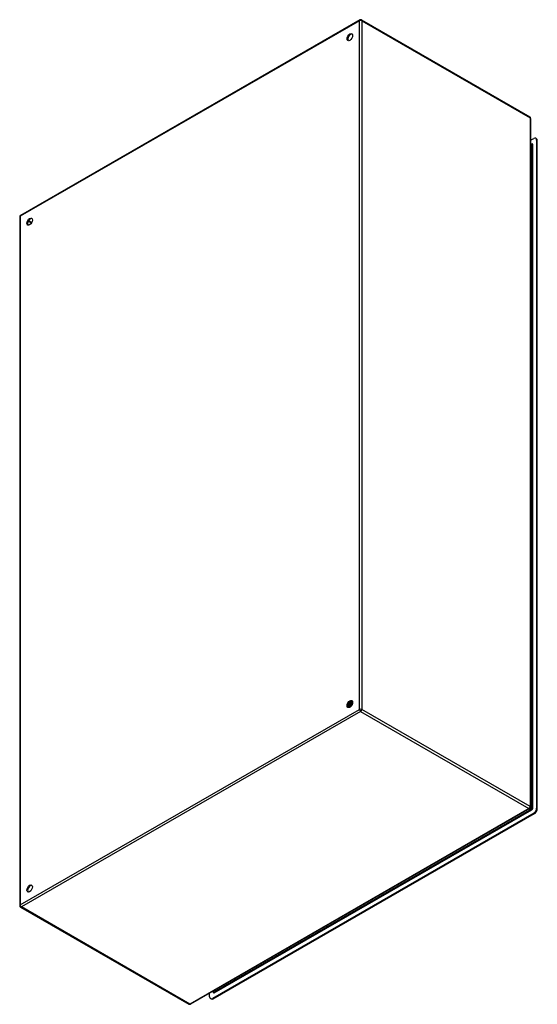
# Model space of a CAD drawing. Header units: inches. Extents: x 142.9 to 168.6, y 42 to 90.9.
import ezdxf

# ---------------------------------------------------------------- set-up
doc = ezdxf.new("R2010")
doc.units = ezdxf.units.IN
doc.header["$MEASUREMENT"] = 0
doc.layers.add('Visible Edges(ANSI)', color=7, linetype='Continuous', lineweight=25)
doc.layers.add('Visible Tangent Edges(ANSI)', color=7, linetype='Continuous', lineweight=25)

msp = doc.modelspace()

# ---------------------------------------------------------------- linework, layer by layer
at = {"layer": 'Visible Edges(ANSI)'}
for p, q in [((159.803, 90.846), (142.952, 81.141)), ((159.887, 90.846), (168.254, 86.028)), ((168.296, 85.955), (168.296, 51.755)), ((168.296, 84.87), (168.45, 84.959)), ((168.296, 84.702), (168.348, 84.672)), ((168.586, 84.947), (168.549, 84.969)), ((168.59, 84.878), (168.59, 51.7)), ((168.627, 51.678), (168.627, 84.857)), ((142.909, 81.069), (142.909, 46.869)), ((159.231, 56.766), (159.228, 56.768)), ((159.233, 56.752), (159.23, 56.754)), ((159.248, 56.808), (159.232, 56.799)), ((159.248, 56.773), (159.251, 56.772)), ((159.259, 56.879), (159.256, 56.88)), ((159.268, 56.732), (159.265, 56.733)), ((159.269, 56.747), (159.266, 56.748)), ((159.283, 56.788), (159.267, 56.779)), ((159.272, 56.907), (159.275, 56.906)), ((159.286, 56.754), (159.289, 56.753)), ((159.296, 56.863), (159.293, 56.865)), ((159.317, 56.768), (159.301, 56.759)), ((159.307, 56.727), (159.304, 56.729)), ((159.309, 56.892), (159.312, 56.89)), ((159.324, 56.736), (159.328, 56.734)), ((159.334, 56.847), (159.331, 56.849)), ((159.336, 56.735), (159.333, 56.737)), ((159.337, 57.008), (159.336, 57.008)), ((159.35, 56.747), (159.336, 56.739)), ((159.338, 56.991), (159.338, 56.973)), ((159.346, 56.876), (159.349, 56.875)), ((159.349, 56.746), (159.349, 56.746)), ((159.363, 57.016), (159.366, 57.015)), ((159.371, 56.832), (159.368, 56.833)), ((159.372, 56.992), (159.369, 56.993)), ((159.373, 56.971), (159.373, 56.953)), ((159.383, 56.861), (159.386, 56.859)), ((159.397, 57), (159.399, 56.998)), ((159.406, 57.011), (159.403, 57.013)), ((159.406, 56.976), (159.403, 56.977)), ((159.408, 56.816), (159.406, 56.817)), ((159.408, 56.951), (159.408, 56.933)), ((159.42, 56.845), (159.423, 56.844)), ((159.43, 56.983), (159.432, 56.981)), ((159.44, 56.96), (159.437, 56.961)), ((159.441, 56.991), (159.438, 56.993)), ((159.443, 56.931), (159.443, 56.913)), ((168.254, 51.683), (151.402, 41.978)), ((168.45, 51.459), (152.482, 42.263)), ((152.52, 42.242), (168.488, 51.437)), ((142.952, 46.796), (151.318, 41.978)), ((152.49, 42.605), (152.541, 42.576)), ((152.343, 42.344), (152.343, 42.52)), ((152.421, 42.232), (152.384, 42.254))]:
    msp.add_line(p, q, dxfattribs=at)
at = {"layer": 'Visible Edges(ANSI)', "flags": 128}
for points in [[(168.353, 84.67), (168.351, 84.671), (168.348, 84.672)], [(159.293, 56.865), (159.291, 56.86), (159.288, 56.856), (159.285, 56.852), (159.282, 56.848), (159.279, 56.844), (159.276, 56.841), (159.272, 56.837), (159.269, 56.834), (159.266, 56.83), (159.263, 56.827), (159.259, 56.824), (159.256, 56.821), (159.253, 56.818), (159.249, 56.815), (159.246, 56.812), (159.242, 56.809), (159.239, 56.807), (159.236, 56.805), (159.232, 56.803), (159.229, 56.8), (159.225, 56.799), (159.222, 56.797), (159.218, 56.795), (159.215, 56.794)], [(159.215, 56.791), (159.218, 56.792), (159.222, 56.794), (159.225, 56.796), (159.229, 56.797), (159.233, 56.799), (159.236, 56.802), (159.24, 56.804), (159.243, 56.806), (159.247, 56.809), (159.25, 56.812), (159.254, 56.815), (159.257, 56.818), (159.261, 56.821), (159.264, 56.824), (159.268, 56.828), (159.271, 56.831), (159.275, 56.835), (159.278, 56.839), (159.281, 56.842), (159.284, 56.846), (159.287, 56.85), (159.291, 56.855), (159.294, 56.859), (159.296, 56.863)], [(159.228, 56.768), (159.228, 56.768), (159.227, 56.768), (159.226, 56.768), (159.226, 56.768), (159.225, 56.768), (159.225, 56.767), (159.224, 56.767), (159.224, 56.767), (159.223, 56.767), (159.222, 56.767), (159.222, 56.767), (159.221, 56.767), (159.221, 56.767), (159.22, 56.767), (159.22, 56.767), (159.219, 56.767), (159.219, 56.767), (159.218, 56.767), (159.218, 56.767), (159.217, 56.767), (159.217, 56.767), (159.216, 56.767), (159.215, 56.768), (159.215, 56.768)], [(159.215, 56.766), (159.216, 56.766), (159.216, 56.766), (159.217, 56.766), (159.218, 56.766), (159.218, 56.766), (159.219, 56.766), (159.22, 56.766), (159.22, 56.766), (159.221, 56.766), (159.222, 56.766), (159.222, 56.766), (159.223, 56.766), (159.224, 56.766), (159.224, 56.766), (159.225, 56.766), (159.226, 56.766), (159.226, 56.766), (159.227, 56.766), (159.228, 56.766), (159.228, 56.766), (159.229, 56.766), (159.23, 56.766), (159.23, 56.766), (159.231, 56.766)], [(159.266, 56.748), (159.263, 56.748), (159.261, 56.748), (159.258, 56.747), (159.256, 56.747), (159.254, 56.747), (159.251, 56.747), (159.249, 56.748), (159.246, 56.748), (159.244, 56.748), (159.242, 56.749), (159.24, 56.749), (159.238, 56.75), (159.236, 56.751), (159.234, 56.752), (159.232, 56.753), (159.23, 56.754), (159.228, 56.755), (159.226, 56.756), (159.224, 56.758), (159.222, 56.759), (159.221, 56.761), (159.219, 56.763), (159.218, 56.764), (159.216, 56.766)], [(159.228, 56.768), (159.228, 56.769), (159.227, 56.77), (159.227, 56.771), (159.226, 56.772), (159.226, 56.773), (159.226, 56.774), (159.225, 56.775), (159.225, 56.776), (159.224, 56.777), (159.224, 56.778), (159.223, 56.779), (159.223, 56.78), (159.223, 56.781), (159.222, 56.782), (159.222, 56.783), (159.221, 56.784), (159.221, 56.785), (159.22, 56.786), (159.22, 56.787), (159.22, 56.788), (159.219, 56.789), (159.219, 56.79), (159.218, 56.791), (159.218, 56.792)], [(159.221, 56.834), (159.223, 56.835), (159.225, 56.837), (159.227, 56.838), (159.229, 56.84), (159.231, 56.841), (159.233, 56.843), (159.235, 56.845), (159.237, 56.846), (159.239, 56.848), (159.241, 56.85), (159.243, 56.852), (159.245, 56.854), (159.247, 56.856), (159.248, 56.858), (159.25, 56.86), (159.252, 56.862), (159.254, 56.864), (159.256, 56.866), (159.257, 56.869), (159.259, 56.871), (159.261, 56.873), (159.263, 56.875), (159.264, 56.878), (159.266, 56.88)], [(159.222, 56.838), (159.224, 56.839), (159.226, 56.84), (159.227, 56.842), (159.229, 56.844), (159.23, 56.845), (159.232, 56.847), (159.234, 56.848), (159.235, 56.85), (159.237, 56.852), (159.238, 56.853), (159.24, 56.855), (159.241, 56.857), (159.243, 56.858), (159.244, 56.86), (159.246, 56.862), (159.247, 56.864), (159.249, 56.866), (159.25, 56.867), (159.252, 56.869), (159.253, 56.871), (159.255, 56.873), (159.256, 56.875), (159.257, 56.877), (159.259, 56.879)], [(159.243, 56.784), (159.243, 56.784), (159.242, 56.785), (159.241, 56.785), (159.24, 56.786), (159.239, 56.786), (159.238, 56.786), (159.238, 56.787), (159.237, 56.787), (159.236, 56.788), (159.235, 56.788), (159.234, 56.789), (159.233, 56.789), (159.232, 56.79), (159.232, 56.79), (159.231, 56.79), (159.23, 56.791), (159.229, 56.791), (159.228, 56.792), (159.227, 56.792), (159.227, 56.793), (159.226, 56.793), (159.225, 56.794), (159.224, 56.794), (159.223, 56.795)], [(159.256, 56.88), (159.255, 56.879), (159.253, 56.877), (159.252, 56.875), (159.251, 56.873), (159.25, 56.872), (159.248, 56.87), (159.247, 56.868), (159.246, 56.867), (159.244, 56.865), (159.243, 56.864), (159.242, 56.862), (159.24, 56.86), (159.239, 56.859), (159.238, 56.857), (159.236, 56.856), (159.235, 56.854), (159.234, 56.853), (159.232, 56.851), (159.231, 56.85), (159.23, 56.849), (159.228, 56.847), (159.227, 56.846), (159.225, 56.844), (159.224, 56.843)], [(159.247, 56.775), (159.247, 56.774), (159.246, 56.774), (159.245, 56.774), (159.245, 56.773), (159.244, 56.773), (159.243, 56.773), (159.243, 56.772), (159.242, 56.772), (159.241, 56.771), (159.241, 56.771), (159.24, 56.771), (159.239, 56.77), (159.239, 56.77), (159.238, 56.77), (159.237, 56.769), (159.237, 56.769), (159.236, 56.769), (159.235, 56.768), (159.235, 56.768), (159.234, 56.768), (159.233, 56.767), (159.233, 56.767), (159.232, 56.767), (159.231, 56.766)], [(159.233, 56.752), (159.234, 56.751), (159.236, 56.751), (159.237, 56.75), (159.238, 56.749), (159.24, 56.749), (159.241, 56.748), (159.243, 56.748), (159.244, 56.747), (159.245, 56.747), (159.247, 56.747), (159.248, 56.746), (159.25, 56.746), (159.251, 56.746), (159.253, 56.746), (159.254, 56.746), (159.256, 56.746), (159.258, 56.746), (159.259, 56.746), (159.261, 56.746), (159.262, 56.746), (159.264, 56.746), (159.266, 56.746), (159.267, 56.746), (159.269, 56.747)], [(159.236, 56.801), (159.236, 56.8), (159.237, 56.799), (159.237, 56.798), (159.238, 56.797), (159.238, 56.795), (159.239, 56.794), (159.239, 56.793), (159.24, 56.792), (159.24, 56.791), (159.241, 56.79), (159.241, 56.788), (159.242, 56.787), (159.242, 56.786), (159.243, 56.785), (159.243, 56.784), (159.244, 56.782), (159.245, 56.781), (159.245, 56.78), (159.246, 56.779), (159.246, 56.778), (159.247, 56.777), (159.247, 56.775), (159.248, 56.774), (159.248, 56.773)], [(159.256, 56.88), (159.255, 56.881), (159.255, 56.881), (159.254, 56.881), (159.253, 56.882), (159.253, 56.882), (159.252, 56.883), (159.251, 56.883), (159.251, 56.883), (159.25, 56.884), (159.25, 56.884), (159.249, 56.884), (159.248, 56.885), (159.248, 56.885), (159.247, 56.885), (159.247, 56.886), (159.246, 56.886), (159.245, 56.887), (159.245, 56.887), (159.244, 56.887), (159.244, 56.888), (159.243, 56.888), (159.242, 56.888), (159.242, 56.889), (159.241, 56.889)], [(159.408, 56.817), (159.401, 56.82), (159.395, 56.823), (159.388, 56.826), (159.381, 56.83), (159.374, 56.833), (159.367, 56.836), (159.36, 56.839), (159.353, 56.842), (159.346, 56.845), (159.339, 56.848), (159.332, 56.851), (159.325, 56.854), (159.318, 56.857), (159.311, 56.86), (159.304, 56.863), (159.298, 56.866), (159.291, 56.869), (159.284, 56.872), (159.277, 56.876), (159.27, 56.879), (159.263, 56.882), (159.256, 56.885), (159.249, 56.888), (159.242, 56.891)], [(159.248, 56.808), (159.25, 56.81), (159.253, 56.811), (159.255, 56.813), (159.258, 56.815), (159.26, 56.816), (159.263, 56.818), (159.265, 56.82), (159.267, 56.822), (159.27, 56.824), (159.272, 56.827), (159.275, 56.829), (159.277, 56.831), (159.279, 56.833), (159.282, 56.836), (159.284, 56.838), (159.286, 56.841), (159.288, 56.844), (159.291, 56.846), (159.293, 56.849), (159.295, 56.852), (159.297, 56.855), (159.299, 56.858), (159.301, 56.861), (159.303, 56.864)], [(159.331, 56.849), (159.328, 56.844), (159.325, 56.84), (159.322, 56.835), (159.319, 56.831), (159.316, 56.827), (159.312, 56.823), (159.309, 56.819), (159.306, 56.815), (159.302, 56.812), (159.299, 56.808), (159.295, 56.805), (159.292, 56.801), (159.288, 56.798), (159.284, 56.795), (159.281, 56.792), (159.277, 56.789), (159.274, 56.787), (159.27, 56.784), (159.266, 56.782), (159.263, 56.78), (159.259, 56.778), (159.255, 56.776), (159.252, 56.775), (159.248, 56.773)], [(159.251, 56.772), (159.255, 56.773), (159.258, 56.775), (159.262, 56.776), (159.266, 56.778), (159.269, 56.781), (159.273, 56.783), (159.277, 56.785), (159.28, 56.788), (159.284, 56.791), (159.288, 56.794), (159.291, 56.797), (159.295, 56.8), (159.298, 56.803), (159.302, 56.807), (159.305, 56.81), (159.309, 56.814), (159.312, 56.818), (159.315, 56.822), (159.319, 56.826), (159.322, 56.83), (159.325, 56.834), (159.328, 56.839), (159.331, 56.843), (159.334, 56.847)], [(159.304, 56.729), (159.301, 56.728), (159.299, 56.728), (159.296, 56.728), (159.293, 56.727), (159.291, 56.727), (159.288, 56.727), (159.286, 56.727), (159.283, 56.728), (159.281, 56.728), (159.278, 56.728), (159.276, 56.729), (159.274, 56.73), (159.272, 56.73), (159.269, 56.731), (159.267, 56.732), (159.265, 56.733), (159.263, 56.735), (159.261, 56.736), (159.259, 56.737), (159.258, 56.739), (159.256, 56.741), (159.254, 56.742), (159.253, 56.744), (159.251, 56.746)], [(159.255, 56.917), (159.256, 56.916), (159.257, 56.916), (159.258, 56.916), (159.258, 56.915), (159.259, 56.915), (159.26, 56.914), (159.26, 56.914), (159.261, 56.913), (159.262, 56.913), (159.262, 56.913), (159.263, 56.912), (159.264, 56.912), (159.264, 56.911), (159.265, 56.911), (159.266, 56.911), (159.266, 56.91), (159.267, 56.91), (159.268, 56.909), (159.269, 56.909), (159.269, 56.909), (159.27, 56.908), (159.271, 56.908), (159.271, 56.907), (159.272, 56.907)], [(159.266, 56.748), (159.266, 56.749), (159.265, 56.75), (159.265, 56.751), (159.264, 56.752), (159.264, 56.753), (159.263, 56.754), (159.263, 56.755), (159.262, 56.757), (159.262, 56.758), (159.261, 56.759), (159.261, 56.76), (159.261, 56.761), (159.26, 56.762), (159.26, 56.763), (159.259, 56.764), (159.259, 56.765), (159.258, 56.766), (159.258, 56.767), (159.257, 56.768), (159.257, 56.769), (159.256, 56.77), (159.256, 56.771), (159.256, 56.772), (159.255, 56.773)], [(159.266, 56.88), (159.266, 56.88), (159.265, 56.88), (159.265, 56.88), (159.265, 56.88), (159.265, 56.88), (159.264, 56.88), (159.264, 56.88), (159.264, 56.88), (159.263, 56.88), (159.263, 56.88), (159.263, 56.88), (159.262, 56.88), (159.262, 56.88), (159.262, 56.88), (159.262, 56.88), (159.261, 56.88), (159.261, 56.879), (159.261, 56.879), (159.26, 56.879), (159.26, 56.879), (159.26, 56.879), (159.259, 56.879), (159.259, 56.879), (159.259, 56.879)], [(159.282, 56.763), (159.281, 56.764), (159.28, 56.764), (159.279, 56.765), (159.278, 56.765), (159.277, 56.766), (159.277, 56.766), (159.276, 56.767), (159.275, 56.767), (159.274, 56.768), (159.273, 56.768), (159.272, 56.769), (159.271, 56.769), (159.27, 56.77), (159.269, 56.77), (159.268, 56.771), (159.267, 56.771), (159.266, 56.772), (159.265, 56.772), (159.264, 56.773), (159.263, 56.773), (159.262, 56.774), (159.261, 56.774), (159.261, 56.775), (159.26, 56.775)], [(159.293, 56.865), (159.292, 56.865), (159.291, 56.866), (159.29, 56.866), (159.289, 56.867), (159.288, 56.868), (159.287, 56.868), (159.285, 56.869), (159.284, 56.87), (159.283, 56.87), (159.282, 56.871), (159.281, 56.872), (159.28, 56.872), (159.279, 56.873), (159.277, 56.874), (159.276, 56.874), (159.275, 56.875), (159.274, 56.876), (159.273, 56.876), (159.272, 56.877), (159.271, 56.877), (159.269, 56.878), (159.268, 56.879), (159.267, 56.879), (159.266, 56.88)], [(159.268, 56.732), (159.269, 56.731), (159.271, 56.73), (159.272, 56.73), (159.274, 56.729), (159.275, 56.729), (159.277, 56.728), (159.278, 56.728), (159.28, 56.727), (159.281, 56.727), (159.283, 56.726), (159.284, 56.726), (159.286, 56.726), (159.288, 56.726), (159.289, 56.726), (159.291, 56.726), (159.293, 56.726), (159.295, 56.726), (159.296, 56.726), (159.298, 56.726), (159.3, 56.726), (159.302, 56.726), (159.303, 56.727), (159.305, 56.727), (159.307, 56.727)], [(159.286, 56.755), (159.285, 56.755), (159.284, 56.755), (159.284, 56.754), (159.283, 56.754), (159.282, 56.754), (159.282, 56.753), (159.281, 56.753), (159.28, 56.752), (159.28, 56.752), (159.279, 56.752), (159.278, 56.751), (159.278, 56.751), (159.277, 56.751), (159.276, 56.75), (159.275, 56.75), (159.275, 56.75), (159.274, 56.749), (159.273, 56.749), (159.273, 56.748), (159.272, 56.748), (159.271, 56.748), (159.271, 56.747), (159.27, 56.747), (159.269, 56.747)], [(159.296, 56.972), (159.296, 56.97), (159.295, 56.967), (159.294, 56.964), (159.294, 56.961), (159.293, 56.959), (159.292, 56.956), (159.291, 56.953), (159.29, 56.95), (159.289, 56.948), (159.288, 56.945), (159.287, 56.942), (159.286, 56.939), (159.285, 56.937), (159.284, 56.934), (159.283, 56.931), (159.282, 56.928), (159.281, 56.926), (159.28, 56.923), (159.279, 56.92), (159.277, 56.918), (159.276, 56.915), (159.275, 56.912), (159.273, 56.91), (159.272, 56.907)], [(159.273, 56.783), (159.274, 56.782), (159.274, 56.781), (159.275, 56.779), (159.276, 56.778), (159.276, 56.777), (159.277, 56.776), (159.277, 56.775), (159.278, 56.773), (159.278, 56.772), (159.279, 56.771), (159.279, 56.77), (159.28, 56.769), (159.28, 56.767), (159.281, 56.766), (159.281, 56.765), (159.282, 56.764), (159.282, 56.763), (159.283, 56.761), (159.284, 56.76), (159.284, 56.759), (159.285, 56.758), (159.285, 56.757), (159.286, 56.756), (159.286, 56.754)], [(159.275, 56.906), (159.276, 56.909), (159.278, 56.911), (159.279, 56.914), (159.281, 56.917), (159.282, 56.92), (159.283, 56.923), (159.285, 56.926), (159.286, 56.929), (159.287, 56.932), (159.288, 56.935), (159.289, 56.938), (159.29, 56.941), (159.291, 56.944), (159.292, 56.947), (159.293, 56.95), (159.294, 56.953), (159.295, 56.956), (159.296, 56.959), (159.297, 56.962), (159.298, 56.965), (159.298, 56.968), (159.299, 56.971), (159.3, 56.974), (159.3, 56.977)], [(159.275, 56.906), (159.275, 56.906), (159.276, 56.906), (159.276, 56.906), (159.276, 56.906), (159.276, 56.906), (159.277, 56.906), (159.277, 56.906), (159.277, 56.906), (159.278, 56.906), (159.278, 56.906), (159.278, 56.906), (159.278, 56.906), (159.279, 56.907), (159.279, 56.907), (159.279, 56.907), (159.28, 56.907), (159.28, 56.907), (159.28, 56.907), (159.28, 56.907), (159.281, 56.907), (159.281, 56.907), (159.281, 56.907), (159.281, 56.907), (159.282, 56.907)], [(159.282, 56.907), (159.283, 56.91), (159.284, 56.913), (159.286, 56.916), (159.287, 56.919), (159.288, 56.922), (159.29, 56.925), (159.291, 56.928), (159.292, 56.931), (159.293, 56.934), (159.294, 56.937), (159.295, 56.94), (159.296, 56.943), (159.297, 56.946), (159.298, 56.949), (159.298, 56.952), (159.299, 56.955), (159.3, 56.959), (159.3, 56.962), (159.301, 56.965), (159.301, 56.968), (159.302, 56.971), (159.302, 56.974), (159.303, 56.977), (159.303, 56.979)], [(159.282, 56.907), (159.283, 56.906), (159.284, 56.906), (159.285, 56.905), (159.286, 56.904), (159.287, 56.904), (159.289, 56.903), (159.29, 56.902), (159.291, 56.902), (159.292, 56.901), (159.293, 56.901), (159.294, 56.9), (159.295, 56.899), (159.297, 56.899), (159.298, 56.898), (159.299, 56.897), (159.3, 56.897), (159.301, 56.896), (159.302, 56.895), (159.303, 56.895), (159.305, 56.894), (159.306, 56.893), (159.307, 56.893), (159.308, 56.892), (159.309, 56.892)], [(159.283, 56.788), (159.285, 56.79), (159.288, 56.791), (159.29, 56.793), (159.293, 56.795), (159.295, 56.797), (159.298, 56.799), (159.301, 56.801), (159.303, 56.803), (159.306, 56.805), (159.308, 56.808), (159.311, 56.81), (159.313, 56.812), (159.316, 56.815), (159.318, 56.818), (159.32, 56.82), (159.323, 56.823), (159.325, 56.826), (159.327, 56.829), (159.33, 56.832), (159.332, 56.835), (159.334, 56.838), (159.336, 56.841), (159.338, 56.844), (159.34, 56.847)], [(159.368, 56.833), (159.366, 56.828), (159.363, 56.824), (159.36, 56.819), (159.357, 56.815), (159.353, 56.811), (159.35, 56.807), (159.347, 56.803), (159.344, 56.799), (159.34, 56.795), (159.337, 56.791), (159.333, 56.788), (159.33, 56.784), (159.326, 56.781), (159.323, 56.778), (159.319, 56.775), (159.315, 56.772), (159.312, 56.769), (159.308, 56.767), (159.304, 56.764), (159.301, 56.762), (159.297, 56.76), (159.294, 56.758), (159.29, 56.756), (159.286, 56.754)], [(159.3, 56.714), (159.299, 56.714), (159.298, 56.714), (159.298, 56.715), (159.297, 56.715), (159.297, 56.716), (159.296, 56.716), (159.295, 56.717), (159.295, 56.717), (159.294, 56.718), (159.294, 56.718), (159.293, 56.719), (159.292, 56.719), (159.292, 56.72), (159.291, 56.72), (159.291, 56.721), (159.29, 56.721), (159.29, 56.722), (159.289, 56.722), (159.288, 56.723), (159.288, 56.724), (159.287, 56.724), (159.287, 56.725), (159.286, 56.725), (159.286, 56.726)], [(159.289, 56.753), (159.293, 56.755), (159.297, 56.756), (159.3, 56.758), (159.304, 56.76), (159.308, 56.763), (159.311, 56.765), (159.315, 56.768), (159.319, 56.771), (159.322, 56.773), (159.326, 56.776), (159.329, 56.78), (159.333, 56.783), (159.336, 56.786), (159.34, 56.79), (159.343, 56.794), (159.347, 56.798), (159.35, 56.801), (159.353, 56.805), (159.356, 56.81), (159.36, 56.814), (159.363, 56.818), (159.366, 56.823), (159.369, 56.827), (159.371, 56.832)], [(159.304, 56.729), (159.304, 56.73), (159.303, 56.731), (159.303, 56.732), (159.302, 56.733), (159.302, 56.734), (159.301, 56.735), (159.301, 56.736), (159.3, 56.737), (159.3, 56.738), (159.299, 56.739), (159.299, 56.74), (159.298, 56.741), (159.298, 56.743), (159.297, 56.744), (159.297, 56.745), (159.296, 56.746), (159.296, 56.747), (159.295, 56.748), (159.295, 56.749), (159.294, 56.75), (159.294, 56.751), (159.293, 56.752), (159.293, 56.753), (159.292, 56.754)], [(159.303, 56.864), (159.303, 56.864), (159.303, 56.864), (159.302, 56.864), (159.302, 56.864), (159.302, 56.864), (159.302, 56.864), (159.301, 56.864), (159.301, 56.864), (159.301, 56.864), (159.3, 56.864), (159.3, 56.864), (159.3, 56.864), (159.3, 56.864), (159.299, 56.863), (159.299, 56.863), (159.299, 56.863), (159.298, 56.863), (159.298, 56.863), (159.298, 56.863), (159.298, 56.863), (159.297, 56.863), (159.297, 56.863), (159.297, 56.863), (159.296, 56.863)], [(159.321, 56.743), (159.32, 56.744), (159.319, 56.744), (159.318, 56.745), (159.317, 56.745), (159.316, 56.746), (159.315, 56.746), (159.314, 56.747), (159.313, 56.748), (159.312, 56.748), (159.311, 56.749), (159.31, 56.749), (159.309, 56.75), (159.308, 56.75), (159.307, 56.751), (159.305, 56.751), (159.304, 56.752), (159.303, 56.752), (159.302, 56.753), (159.301, 56.753), (159.3, 56.754), (159.299, 56.755), (159.298, 56.755), (159.297, 56.756), (159.296, 56.756)], [(159.331, 56.849), (159.33, 56.849), (159.329, 56.85), (159.327, 56.851), (159.326, 56.851), (159.325, 56.852), (159.324, 56.852), (159.323, 56.853), (159.322, 56.854), (159.32, 56.854), (159.319, 56.855), (159.318, 56.855), (159.317, 56.856), (159.316, 56.857), (159.315, 56.857), (159.314, 56.858), (159.312, 56.859), (159.311, 56.859), (159.31, 56.86), (159.309, 56.861), (159.308, 56.861), (159.307, 56.862), (159.305, 56.862), (159.304, 56.863), (159.303, 56.864)], [(159.324, 56.736), (159.324, 56.736), (159.323, 56.736), (159.322, 56.735), (159.321, 56.735), (159.321, 56.734), (159.32, 56.734), (159.319, 56.734), (159.319, 56.733), (159.318, 56.733), (159.317, 56.733), (159.316, 56.732), (159.316, 56.732), (159.315, 56.731), (159.314, 56.731), (159.314, 56.731), (159.313, 56.73), (159.312, 56.73), (159.311, 56.73), (159.311, 56.729), (159.31, 56.729), (159.309, 56.728), (159.309, 56.728), (159.308, 56.728), (159.307, 56.727)], [(159.335, 57.007), (159.335, 57.003), (159.335, 56.998), (159.335, 56.994), (159.335, 56.989), (159.335, 56.985), (159.335, 56.98), (159.335, 56.975), (159.334, 56.97), (159.333, 56.965), (159.333, 56.961), (159.332, 56.956), (159.331, 56.951), (159.329, 56.946), (159.328, 56.941), (159.327, 56.936), (159.325, 56.931), (159.324, 56.926), (159.322, 56.921), (159.32, 56.916), (159.318, 56.911), (159.316, 56.906), (159.314, 56.901), (159.312, 56.896), (159.309, 56.892)], [(159.311, 56.764), (159.311, 56.763), (159.312, 56.762), (159.313, 56.761), (159.313, 56.76), (159.314, 56.759), (159.314, 56.757), (159.315, 56.756), (159.315, 56.755), (159.316, 56.754), (159.317, 56.753), (159.317, 56.751), (159.318, 56.75), (159.318, 56.749), (159.319, 56.748), (159.319, 56.747), (159.32, 56.745), (159.32, 56.744), (159.321, 56.743), (159.322, 56.742), (159.322, 56.741), (159.323, 56.739), (159.323, 56.738), (159.324, 56.737), (159.324, 56.736)], [(159.312, 56.89), (159.315, 56.895), (159.317, 56.9), (159.319, 56.905), (159.321, 56.91), (159.323, 56.915), (159.325, 56.92), (159.327, 56.925), (159.328, 56.93), (159.33, 56.935), (159.331, 56.94), (159.333, 56.946), (159.334, 56.951), (159.335, 56.956), (159.336, 56.961), (159.336, 56.966), (159.337, 56.971), (159.338, 56.975), (159.338, 56.98), (159.338, 56.985), (159.338, 56.99), (159.338, 56.994), (159.338, 56.999), (159.338, 57.003), (159.337, 57.008)], [(159.312, 56.89), (159.312, 56.89), (159.313, 56.89), (159.313, 56.89), (159.313, 56.89), (159.313, 56.89), (159.314, 56.89), (159.314, 56.891), (159.314, 56.891), (159.315, 56.891), (159.315, 56.891), (159.315, 56.891), (159.315, 56.891), (159.316, 56.891), (159.316, 56.891), (159.316, 56.891), (159.316, 56.891), (159.317, 56.891), (159.317, 56.891), (159.317, 56.891), (159.317, 56.891), (159.318, 56.891), (159.318, 56.891), (159.318, 56.891), (159.318, 56.891)], [(159.317, 56.768), (159.32, 56.77), (159.323, 56.772), (159.326, 56.773), (159.328, 56.775), (159.331, 56.777), (159.334, 56.779), (159.336, 56.782), (159.339, 56.784), (159.341, 56.786), (159.344, 56.789), (159.347, 56.791), (159.349, 56.794), (159.352, 56.797), (159.354, 56.799), (159.357, 56.802), (159.359, 56.805), (159.362, 56.808), (159.364, 56.811), (159.366, 56.814), (159.369, 56.818), (159.371, 56.821), (159.373, 56.824), (159.375, 56.828), (159.377, 56.831)], [(159.318, 56.891), (159.32, 56.894), (159.321, 56.898), (159.323, 56.901), (159.324, 56.905), (159.326, 56.908), (159.327, 56.911), (159.328, 56.915), (159.329, 56.918), (159.33, 56.922), (159.331, 56.925), (159.332, 56.929), (159.333, 56.932), (159.334, 56.936), (159.335, 56.939), (159.335, 56.943), (159.336, 56.946), (159.337, 56.95), (159.337, 56.953), (159.337, 56.956), (159.338, 56.96), (159.338, 56.963), (159.338, 56.966), (159.338, 56.969), (159.338, 56.973)], [(159.318, 56.891), (159.32, 56.89), (159.321, 56.89), (159.322, 56.889), (159.323, 56.888), (159.324, 56.888), (159.325, 56.887), (159.326, 56.887), (159.328, 56.886), (159.329, 56.885), (159.33, 56.885), (159.331, 56.884), (159.332, 56.883), (159.333, 56.883), (159.335, 56.882), (159.336, 56.882), (159.337, 56.881), (159.338, 56.88), (159.339, 56.88), (159.34, 56.879), (159.342, 56.879), (159.343, 56.878), (159.344, 56.877), (159.345, 56.877), (159.346, 56.876)], [(159.406, 56.817), (159.403, 56.813), (159.4, 56.808), (159.397, 56.804), (159.394, 56.799), (159.391, 56.795), (159.388, 56.791), (159.385, 56.787), (159.382, 56.782), (159.378, 56.779), (159.375, 56.775), (159.371, 56.771), (159.368, 56.768), (159.364, 56.764), (159.361, 56.761), (159.357, 56.758), (159.354, 56.755), (159.35, 56.752), (159.346, 56.749), (159.343, 56.746), (159.339, 56.744), (159.335, 56.742), (159.332, 56.74), (159.328, 56.738), (159.324, 56.736)], [(159.328, 56.734), (159.329, 56.735), (159.33, 56.736), (159.332, 56.736), (159.333, 56.737), (159.334, 56.738), (159.336, 56.739), (159.337, 56.739), (159.338, 56.74), (159.34, 56.741), (159.341, 56.742), (159.342, 56.743), (159.344, 56.744), (159.345, 56.744), (159.346, 56.745), (159.348, 56.746), (159.349, 56.747), (159.35, 56.748), (159.352, 56.749), (159.353, 56.75), (159.354, 56.751), (159.356, 56.752), (159.357, 56.753), (159.358, 56.755), (159.36, 56.756)], [(159.331, 56.732), (159.331, 56.732), (159.331, 56.732), (159.331, 56.732), (159.331, 56.732), (159.331, 56.733), (159.331, 56.733), (159.331, 56.733), (159.331, 56.733), (159.331, 56.733), (159.331, 56.733), (159.331, 56.733), (159.33, 56.734), (159.33, 56.734), (159.33, 56.734), (159.33, 56.734), (159.33, 56.734), (159.33, 56.734), (159.33, 56.735), (159.33, 56.735), (159.33, 56.735), (159.33, 56.735), (159.33, 56.735), (159.33, 56.735), (159.33, 56.735)], [(159.34, 56.847), (159.34, 56.847), (159.34, 56.847), (159.34, 56.847), (159.339, 56.847), (159.339, 56.847), (159.339, 56.847), (159.338, 56.847), (159.338, 56.847), (159.338, 56.847), (159.338, 56.847), (159.337, 56.847), (159.337, 56.847), (159.337, 56.847), (159.337, 56.847), (159.336, 56.847), (159.336, 56.847), (159.336, 56.847), (159.336, 56.847), (159.335, 56.847), (159.335, 56.847), (159.335, 56.847), (159.335, 56.847), (159.334, 56.847), (159.334, 56.847)], [(159.366, 56.993), (159.365, 56.993), (159.364, 56.994), (159.362, 56.995), (159.361, 56.995), (159.36, 56.996), (159.359, 56.996), (159.358, 56.997), (159.357, 56.998), (159.355, 56.998), (159.354, 56.999), (159.353, 56.999), (159.352, 57), (159.351, 57.001), (159.349, 57.001), (159.348, 57.002), (159.347, 57.002), (159.346, 57.003), (159.345, 57.004), (159.343, 57.004), (159.342, 57.005), (159.341, 57.006), (159.34, 57.006), (159.339, 57.007), (159.337, 57.007)], [(159.369, 56.993), (159.368, 56.993), (159.366, 56.993), (159.365, 56.993), (159.364, 56.992), (159.362, 56.992), (159.361, 56.992), (159.36, 56.992), (159.359, 56.991), (159.357, 56.991), (159.356, 56.991), (159.355, 56.991), (159.354, 56.991), (159.352, 56.99), (159.351, 56.99), (159.35, 56.99), (159.348, 56.99), (159.347, 56.989), (159.346, 56.989), (159.345, 56.989), (159.343, 56.989), (159.342, 56.989), (159.341, 56.988), (159.34, 56.988), (159.338, 56.988)], [(159.368, 56.833), (159.367, 56.834), (159.366, 56.834), (159.365, 56.835), (159.364, 56.835), (159.363, 56.836), (159.361, 56.837), (159.36, 56.837), (159.359, 56.838), (159.358, 56.838), (159.357, 56.839), (159.356, 56.839), (159.354, 56.84), (159.353, 56.841), (159.352, 56.841), (159.351, 56.842), (159.35, 56.842), (159.348, 56.843), (159.347, 56.844), (159.346, 56.844), (159.345, 56.845), (159.344, 56.845), (159.343, 56.846), (159.341, 56.847), (159.34, 56.847)], [(159.343, 57.013), (159.344, 57.013), (159.345, 57.013), (159.346, 57.013), (159.347, 57.013), (159.347, 57.014), (159.348, 57.014), (159.349, 57.014), (159.35, 57.014), (159.351, 57.014), (159.351, 57.014), (159.352, 57.014), (159.353, 57.015), (159.354, 57.015), (159.355, 57.015), (159.356, 57.015), (159.356, 57.015), (159.357, 57.015), (159.358, 57.015), (159.359, 57.016), (159.36, 57.016), (159.361, 57.016), (159.361, 57.016), (159.362, 57.016), (159.363, 57.016)], [(159.369, 56.993), (159.369, 56.989), (159.37, 56.984), (159.37, 56.98), (159.37, 56.975), (159.37, 56.971), (159.37, 56.966), (159.37, 56.961), (159.369, 56.956), (159.369, 56.951), (159.368, 56.946), (159.368, 56.942), (159.367, 56.937), (159.366, 56.931), (159.364, 56.926), (159.363, 56.921), (159.362, 56.916), (159.36, 56.911), (159.359, 56.906), (159.357, 56.901), (159.355, 56.896), (159.353, 56.891), (159.351, 56.886), (159.349, 56.881), (159.346, 56.876)], [(159.349, 56.875), (159.352, 56.88), (159.354, 56.885), (159.356, 56.89), (159.358, 56.895), (159.36, 56.9), (159.361, 56.905), (159.363, 56.91), (159.365, 56.915), (159.366, 56.92), (159.367, 56.925), (159.368, 56.93), (159.37, 56.935), (159.37, 56.94), (159.371, 56.945), (159.372, 56.95), (159.372, 56.955), (159.373, 56.96), (159.373, 56.965), (159.373, 56.969), (159.373, 56.974), (159.373, 56.979), (159.373, 56.983), (159.372, 56.988), (159.372, 56.992)], [(159.349, 56.875), (159.349, 56.875), (159.35, 56.875), (159.35, 56.875), (159.35, 56.875), (159.35, 56.875), (159.351, 56.875), (159.351, 56.875), (159.351, 56.875), (159.351, 56.875), (159.352, 56.875), (159.352, 56.875), (159.352, 56.875), (159.352, 56.875), (159.353, 56.875), (159.353, 56.875), (159.353, 56.875), (159.353, 56.875), (159.354, 56.875), (159.354, 56.875), (159.354, 56.875), (159.354, 56.875), (159.355, 56.875), (159.355, 56.875), (159.355, 56.875)], [(159.355, 56.875), (159.356, 56.878), (159.358, 56.881), (159.359, 56.885), (159.36, 56.888), (159.362, 56.891), (159.363, 56.895), (159.364, 56.898), (159.365, 56.901), (159.366, 56.904), (159.367, 56.908), (159.368, 56.911), (159.368, 56.914), (159.369, 56.918), (159.37, 56.921), (159.37, 56.924), (159.371, 56.927), (159.372, 56.931), (159.372, 56.934), (159.372, 56.937), (159.373, 56.94), (159.373, 56.943), (159.373, 56.946), (159.373, 56.95), (159.373, 56.953)], [(159.355, 56.875), (159.356, 56.874), (159.357, 56.874), (159.359, 56.873), (159.36, 56.872), (159.361, 56.872), (159.362, 56.871), (159.363, 56.871), (159.364, 56.87), (159.366, 56.869), (159.367, 56.869), (159.368, 56.868), (159.369, 56.868), (159.37, 56.867), (159.371, 56.867), (159.373, 56.866), (159.374, 56.865), (159.375, 56.865), (159.376, 56.864), (159.377, 56.864), (159.378, 56.863), (159.38, 56.862), (159.381, 56.862), (159.382, 56.861), (159.383, 56.861)], [(159.36, 57.023), (159.36, 57.023), (159.361, 57.022), (159.361, 57.022), (159.361, 57.022), (159.361, 57.022), (159.361, 57.021), (159.361, 57.021), (159.361, 57.021), (159.361, 57.02), (159.361, 57.02), (159.362, 57.02), (159.362, 57.02), (159.362, 57.019), (159.362, 57.019), (159.362, 57.019), (159.362, 57.018), (159.362, 57.018), (159.362, 57.018), (159.363, 57.018), (159.363, 57.017), (159.363, 57.017), (159.363, 57.017), (159.363, 57.016), (159.363, 57.016)], [(159.366, 57.015), (159.366, 57.015), (159.365, 57.016), (159.365, 57.016), (159.365, 57.016), (159.365, 57.017), (159.365, 57.017), (159.365, 57.018), (159.365, 57.018), (159.364, 57.018), (159.364, 57.019), (159.364, 57.019), (159.364, 57.019), (159.364, 57.02), (159.364, 57.02), (159.363, 57.02), (159.363, 57.021), (159.363, 57.021), (159.363, 57.022), (159.363, 57.022), (159.363, 57.022), (159.362, 57.023), (159.362, 57.023), (159.362, 57.023), (159.362, 57.024)], [(159.366, 57.015), (159.366, 57.014), (159.366, 57.013), (159.366, 57.012), (159.366, 57.011), (159.366, 57.011), (159.366, 57.01), (159.366, 57.009), (159.366, 57.008), (159.366, 57.007), (159.366, 57.006), (159.366, 57.005), (159.366, 57.005), (159.366, 57.004), (159.366, 57.003), (159.366, 57.002), (159.366, 57.001), (159.366, 57), (159.365, 56.999), (159.365, 56.998), (159.365, 56.998), (159.365, 56.997), (159.365, 56.996), (159.365, 56.995), (159.365, 56.994)], [(159.365, 56.994), (159.367, 56.994), (159.368, 56.994), (159.369, 56.995), (159.371, 56.995), (159.372, 56.995), (159.373, 56.995), (159.374, 56.996), (159.376, 56.996), (159.377, 56.996), (159.378, 56.996), (159.38, 56.997), (159.381, 56.997), (159.382, 56.997), (159.384, 56.997), (159.385, 56.997), (159.386, 56.998), (159.387, 56.998), (159.389, 56.998), (159.39, 56.998), (159.391, 56.999), (159.393, 56.999), (159.394, 56.999), (159.395, 56.999), (159.397, 57)], [(159.377, 56.831), (159.377, 56.831), (159.377, 56.831), (159.377, 56.831), (159.376, 56.831), (159.376, 56.831), (159.376, 56.831), (159.376, 56.831), (159.375, 56.831), (159.375, 56.831), (159.375, 56.831), (159.375, 56.831), (159.374, 56.831), (159.374, 56.831), (159.374, 56.831), (159.374, 56.831), (159.373, 56.832), (159.373, 56.832), (159.373, 56.832), (159.373, 56.832), (159.372, 56.832), (159.372, 56.832), (159.372, 56.832), (159.372, 56.832), (159.371, 56.832)], [(159.398, 56.976), (159.397, 56.977), (159.396, 56.977), (159.395, 56.978), (159.394, 56.978), (159.393, 56.979), (159.392, 56.98), (159.39, 56.98), (159.389, 56.981), (159.388, 56.981), (159.387, 56.982), (159.386, 56.982), (159.385, 56.983), (159.384, 56.984), (159.383, 56.984), (159.382, 56.985), (159.381, 56.985), (159.38, 56.986), (159.378, 56.986), (159.377, 56.987), (159.376, 56.987), (159.375, 56.988), (159.374, 56.989), (159.373, 56.989), (159.372, 56.99)], [(159.403, 56.977), (159.402, 56.977), (159.401, 56.977), (159.399, 56.976), (159.398, 56.976), (159.397, 56.976), (159.396, 56.976), (159.394, 56.975), (159.393, 56.975), (159.392, 56.975), (159.391, 56.975), (159.389, 56.975), (159.388, 56.974), (159.387, 56.974), (159.386, 56.974), (159.384, 56.974), (159.383, 56.973), (159.382, 56.973), (159.381, 56.973), (159.379, 56.973), (159.378, 56.972), (159.377, 56.972), (159.376, 56.972), (159.374, 56.972), (159.373, 56.971)], [(159.374, 57.029), (159.375, 57.028), (159.377, 57.027), (159.378, 57.026), (159.379, 57.025), (159.38, 57.024), (159.381, 57.023), (159.382, 57.022), (159.383, 57.021), (159.384, 57.02), (159.385, 57.019), (159.386, 57.018), (159.387, 57.016), (159.388, 57.015), (159.389, 57.014), (159.39, 57.013), (159.391, 57.011), (159.391, 57.01), (159.392, 57.008), (159.393, 57.007), (159.394, 57.006), (159.394, 57.004), (159.395, 57.003), (159.396, 57.001), (159.397, 57)], [(159.399, 56.998), (159.398, 57), (159.398, 57.001), (159.397, 57.003), (159.396, 57.005), (159.395, 57.006), (159.394, 57.008), (159.394, 57.009), (159.393, 57.011), (159.392, 57.012), (159.391, 57.013), (159.39, 57.015), (159.389, 57.016), (159.388, 57.017), (159.387, 57.019), (159.385, 57.02), (159.384, 57.021), (159.383, 57.022), (159.382, 57.023), (159.381, 57.024), (159.38, 57.025), (159.378, 57.026), (159.377, 57.027), (159.376, 57.028), (159.375, 57.029)], [(159.406, 56.817), (159.405, 56.818), (159.403, 56.818), (159.402, 56.819), (159.401, 56.82), (159.4, 56.82), (159.399, 56.821), (159.398, 56.821), (159.396, 56.822), (159.395, 56.822), (159.394, 56.823), (159.393, 56.823), (159.392, 56.824), (159.39, 56.825), (159.389, 56.825), (159.388, 56.826), (159.387, 56.826), (159.386, 56.827), (159.384, 56.827), (159.383, 56.828), (159.382, 56.829), (159.381, 56.829), (159.38, 56.83), (159.379, 56.83), (159.377, 56.831)], [(159.403, 56.977), (159.404, 56.973), (159.404, 56.969), (159.405, 56.964), (159.405, 56.96), (159.405, 56.955), (159.405, 56.95), (159.405, 56.946), (159.405, 56.941), (159.404, 56.936), (159.404, 56.931), (159.403, 56.926), (159.402, 56.921), (159.401, 56.916), (159.4, 56.911), (159.399, 56.906), (159.398, 56.901), (159.396, 56.896), (159.395, 56.891), (159.393, 56.886), (159.391, 56.881), (159.39, 56.876), (159.388, 56.871), (159.385, 56.866), (159.383, 56.861)], [(159.386, 57.02), (159.388, 57.019), (159.39, 57.019), (159.393, 57.018), (159.395, 57.017), (159.397, 57.016), (159.399, 57.015), (159.402, 57.014), (159.404, 57.013), (159.406, 57.011), (159.408, 57.01), (159.41, 57.009), (159.412, 57.007), (159.413, 57.005), (159.415, 57.004), (159.417, 57.002), (159.419, 57), (159.42, 56.998), (159.422, 56.996), (159.423, 56.994), (159.425, 56.992), (159.426, 56.99), (159.427, 56.988), (159.429, 56.985), (159.43, 56.983)], [(159.386, 56.859), (159.388, 56.864), (159.391, 56.869), (159.392, 56.874), (159.394, 56.879), (159.396, 56.885), (159.398, 56.89), (159.399, 56.895), (159.401, 56.9), (159.402, 56.905), (159.403, 56.91), (159.404, 56.915), (159.405, 56.92), (159.406, 56.925), (159.407, 56.93), (159.407, 56.935), (159.408, 56.94), (159.408, 56.944), (159.408, 56.949), (159.408, 56.954), (159.408, 56.958), (159.407, 56.963), (159.407, 56.967), (159.406, 56.972), (159.406, 56.976)], [(159.386, 56.859), (159.386, 56.859), (159.387, 56.859), (159.387, 56.859), (159.387, 56.859), (159.387, 56.859), (159.388, 56.859), (159.388, 56.859), (159.388, 56.859), (159.388, 56.859), (159.388, 56.859), (159.389, 56.859), (159.389, 56.859), (159.389, 56.859), (159.389, 56.859), (159.39, 56.859), (159.39, 56.859), (159.39, 56.859), (159.39, 56.859), (159.391, 56.859), (159.391, 56.859), (159.391, 56.859), (159.391, 56.859), (159.391, 56.859), (159.392, 56.859)], [(159.392, 56.859), (159.393, 56.862), (159.394, 56.865), (159.395, 56.868), (159.396, 56.871), (159.398, 56.874), (159.399, 56.878), (159.4, 56.881), (159.401, 56.884), (159.401, 56.887), (159.402, 56.89), (159.403, 56.893), (159.404, 56.896), (159.404, 56.899), (159.405, 56.903), (159.406, 56.906), (159.406, 56.909), (159.406, 56.912), (159.407, 56.915), (159.407, 56.918), (159.407, 56.921), (159.408, 56.924), (159.408, 56.927), (159.408, 56.93), (159.408, 56.933)], [(159.392, 56.859), (159.393, 56.858), (159.394, 56.858), (159.395, 56.857), (159.396, 56.857), (159.398, 56.856), (159.399, 56.855), (159.4, 56.855), (159.401, 56.854), (159.402, 56.854), (159.403, 56.853), (159.405, 56.853), (159.406, 56.852), (159.407, 56.851), (159.408, 56.851), (159.409, 56.85), (159.411, 56.85), (159.412, 56.849), (159.413, 56.849), (159.414, 56.848), (159.415, 56.848), (159.417, 56.847), (159.418, 56.846), (159.419, 56.846), (159.42, 56.845)], [(159.399, 56.998), (159.399, 56.997), (159.399, 56.996), (159.399, 56.996), (159.399, 56.995), (159.399, 56.994), (159.399, 56.993), (159.399, 56.992), (159.399, 56.991), (159.399, 56.99), (159.399, 56.989), (159.399, 56.988), (159.399, 56.988), (159.399, 56.987), (159.399, 56.986), (159.399, 56.985), (159.399, 56.984), (159.399, 56.983), (159.399, 56.982), (159.399, 56.981), (159.399, 56.98), (159.399, 56.979), (159.399, 56.979), (159.399, 56.978), (159.399, 56.977)], [(159.399, 56.977), (159.4, 56.977), (159.401, 56.977), (159.403, 56.978), (159.404, 56.978), (159.405, 56.978), (159.407, 56.978), (159.408, 56.979), (159.409, 56.979), (159.411, 56.979), (159.412, 56.979), (159.413, 56.979), (159.414, 56.98), (159.416, 56.98), (159.417, 56.98), (159.418, 56.981), (159.42, 56.981), (159.421, 56.981), (159.422, 56.981), (159.423, 56.982), (159.425, 56.982), (159.426, 56.982), (159.427, 56.982), (159.429, 56.983), (159.43, 56.983)], [(159.432, 56.981), (159.432, 56.983), (159.431, 56.985), (159.43, 56.986), (159.429, 56.988), (159.428, 56.989), (159.427, 56.991), (159.426, 56.992), (159.425, 56.994), (159.424, 56.995), (159.423, 56.996), (159.422, 56.998), (159.421, 56.999), (159.42, 57), (159.419, 57.001), (159.418, 57.003), (159.416, 57.004), (159.415, 57.005), (159.414, 57.006), (159.413, 57.007), (159.411, 57.008), (159.41, 57.009), (159.409, 57.01), (159.407, 57.011), (159.406, 57.011)], [(159.43, 56.96), (159.429, 56.96), (159.428, 56.961), (159.427, 56.961), (159.426, 56.962), (159.425, 56.962), (159.424, 56.963), (159.423, 56.963), (159.422, 56.964), (159.421, 56.964), (159.42, 56.965), (159.419, 56.965), (159.418, 56.966), (159.417, 56.966), (159.416, 56.967), (159.415, 56.967), (159.414, 56.968), (159.413, 56.968), (159.412, 56.969), (159.411, 56.969), (159.41, 56.97), (159.409, 56.97), (159.408, 56.971), (159.407, 56.971), (159.406, 56.972)], [(159.437, 56.961), (159.436, 56.961), (159.435, 56.961), (159.433, 56.96), (159.432, 56.96), (159.431, 56.96), (159.43, 56.959), (159.429, 56.959), (159.427, 56.959), (159.426, 56.959), (159.425, 56.958), (159.424, 56.958), (159.422, 56.958), (159.421, 56.958), (159.42, 56.957), (159.419, 56.957), (159.418, 56.957), (159.416, 56.957), (159.415, 56.956), (159.414, 56.956), (159.413, 56.956), (159.411, 56.956), (159.41, 56.955), (159.409, 56.955), (159.408, 56.955)], [(159.42, 57), (159.422, 56.999), (159.423, 56.999), (159.425, 56.999), (159.426, 56.998), (159.428, 56.998), (159.429, 56.997), (159.43, 56.997), (159.432, 56.996), (159.433, 56.995), (159.435, 56.995), (159.436, 56.994), (159.437, 56.993), (159.438, 56.993), (159.44, 56.992), (159.441, 56.991), (159.442, 56.99), (159.443, 56.989), (159.445, 56.988), (159.446, 56.987), (159.447, 56.987), (159.448, 56.986), (159.449, 56.985), (159.45, 56.983), (159.451, 56.982)], [(159.437, 56.961), (159.438, 56.957), (159.439, 56.953), (159.439, 56.948), (159.439, 56.944), (159.44, 56.939), (159.44, 56.935), (159.44, 56.93), (159.44, 56.925), (159.439, 56.921), (159.439, 56.916), (159.439, 56.911), (159.438, 56.906), (159.437, 56.901), (159.436, 56.896), (159.435, 56.891), (159.434, 56.886), (159.433, 56.881), (159.431, 56.876), (159.43, 56.871), (159.428, 56.865), (159.426, 56.86), (159.424, 56.855), (159.422, 56.85), (159.42, 56.845)], [(159.423, 56.845), (159.425, 56.85), (159.427, 56.855), (159.429, 56.86), (159.431, 56.865), (159.433, 56.87), (159.434, 56.875), (159.436, 56.88), (159.437, 56.885), (159.438, 56.89), (159.439, 56.895), (159.44, 56.9), (159.441, 56.905), (159.441, 56.91), (159.442, 56.915), (159.442, 56.919), (159.443, 56.924), (159.443, 56.929), (159.443, 56.934), (159.443, 56.938), (159.442, 56.943), (159.442, 56.947), (159.441, 56.951), (159.441, 56.956), (159.44, 56.96)], [(159.432, 56.981), (159.432, 56.981), (159.432, 56.98), (159.432, 56.979), (159.432, 56.978), (159.432, 56.977), (159.432, 56.976), (159.432, 56.975), (159.432, 56.974), (159.432, 56.973), (159.432, 56.973), (159.432, 56.972), (159.432, 56.971), (159.432, 56.97), (159.432, 56.969), (159.432, 56.968), (159.432, 56.967), (159.432, 56.966), (159.432, 56.965), (159.432, 56.965), (159.432, 56.964), (159.432, 56.963), (159.432, 56.962), (159.432, 56.961), (159.432, 56.96)], [(159.438, 56.961), (159.439, 56.961), (159.439, 56.961), (159.44, 56.961), (159.44, 56.961), (159.441, 56.961), (159.442, 56.961), (159.442, 56.962), (159.443, 56.962), (159.443, 56.962), (159.444, 56.962), (159.445, 56.962), (159.445, 56.962), (159.446, 56.962), (159.447, 56.962), (159.447, 56.963), (159.448, 56.963), (159.448, 56.963), (159.449, 56.963), (159.45, 56.963), (159.45, 56.963), (159.451, 56.963), (159.452, 56.963), (159.452, 56.964), (159.453, 56.964)], [(159.451, 56.984), (159.451, 56.984), (159.45, 56.984), (159.45, 56.985), (159.45, 56.985), (159.449, 56.985), (159.449, 56.986), (159.448, 56.986), (159.448, 56.987), (159.447, 56.987), (159.447, 56.987), (159.447, 56.988), (159.446, 56.988), (159.446, 56.988), (159.445, 56.988), (159.445, 56.989), (159.444, 56.989), (159.444, 56.989), (159.443, 56.99), (159.443, 56.99), (159.442, 56.99), (159.442, 56.991), (159.442, 56.991), (159.441, 56.991), (159.441, 56.991)], [(159.452, 56.948), (159.452, 56.948), (159.451, 56.948), (159.451, 56.949), (159.45, 56.949), (159.45, 56.949), (159.45, 56.949), (159.449, 56.95), (159.449, 56.95), (159.448, 56.95), (159.448, 56.95), (159.447, 56.951), (159.447, 56.951), (159.446, 56.951), (159.446, 56.951), (159.445, 56.952), (159.445, 56.952), (159.444, 56.952), (159.444, 56.952), (159.443, 56.953), (159.443, 56.953), (159.442, 56.953), (159.442, 56.953), (159.441, 56.954), (159.441, 56.954)], [(159.441, 56.888), (159.441, 56.889), (159.441, 56.89), (159.441, 56.891), (159.441, 56.892), (159.441, 56.893), (159.442, 56.894), (159.442, 56.895), (159.442, 56.896), (159.442, 56.897), (159.442, 56.898), (159.442, 56.899), (159.442, 56.9), (159.442, 56.901), (159.442, 56.903), (159.442, 56.904), (159.442, 56.905), (159.442, 56.906), (159.443, 56.907), (159.443, 56.908), (159.443, 56.909), (159.443, 56.91), (159.443, 56.911), (159.443, 56.912), (159.443, 56.913)], [(159.452, 56.94), (159.451, 56.94), (159.451, 56.94), (159.451, 56.94), (159.45, 56.94), (159.45, 56.94), (159.449, 56.94), (159.449, 56.94), (159.449, 56.94), (159.448, 56.94), (159.448, 56.94), (159.448, 56.94), (159.447, 56.939), (159.447, 56.939), (159.446, 56.939), (159.446, 56.939), (159.446, 56.939), (159.445, 56.939), (159.445, 56.939), (159.444, 56.939), (159.444, 56.939), (159.444, 56.939), (159.443, 56.939), (159.443, 56.939), (159.442, 56.938)], [(152.541, 42.576), (152.543, 42.574), (152.544, 42.573)]]:
    msp.add_lwpolyline(points, dxfattribs=at)
at = {"layer": 'Visible Edges(ANSI)'}
for centre, start, end in [((159.845, 90.773), 60.064, 119.936), ((168.212, 85.955), 0, 60.064), ((142.993, 81.069), 119.936, 180), ((168.212, 51.755), 299.936, 0), ((142.993, 46.869), 180, 240.064), ((151.36, 42.051), 240.064, 299.936)]:
    msp.add_arc(centre, 0.084, start, end, dxfattribs=at)
for centre in [(159.315, 89.991), (143.405, 80.83), (159.315, 56.881), (143.405, 47.719)]:
    msp.add_ellipse(centre, major_axis=(0.097, 0.169), ratio=0.578093, dxfattribs=at)
for centre, major_axis, start_param, end_param in [((159.352, 89.97), (0.097, 0.169), 0.193014, 2.948579), ((168.45, 84.798), (0.098, 0.171), 5.495853, 7.06665), ((168.488, 84.777), (0.098, 0.171), 5.495853, 6.283185), ((143.443, 80.808), (0.097, 0.169), 0.193014, 2.948579), ((159.352, 56.859), (0.097, 0.169), 0.193014, 2.948579), ((168.45, 51.62), (-0.098, -0.171), 0.783464, 2.354261), ((168.488, 51.598), (0.098, 0.171), 3.925057, 5.495853), ((143.443, 47.697), (0.097, 0.169), 0.193014, 2.948579), ((152.482, 42.424), (-0.098, -0.171), 5.495853, 7.06665), ((152.52, 42.403), (-0.098, -0.171), 0, 0.783464)]:
    msp.add_ellipse(centre, major_axis=major_axis, ratio=0.578093, start_param=start_param, end_param=end_param, dxfattribs=at)
at = {"layer": 'Visible Tangent Edges(ANSI)'}
for p, q in [((159.786, 90.807), (142.934, 81.103)), ((159.786, 56.607), (159.786, 90.807)), ((159.905, 90.807), (168.271, 85.989)), ((159.905, 90.807), (159.905, 56.607)), ((168.271, 85.989), (168.271, 51.79)), ((168.296, 84.691), (168.355, 84.657)), ((168.355, 84.683), (168.342, 84.675)), ((168.355, 84.657), (168.355, 51.701)), ((168.399, 51.701), (168.399, 84.657)), ((168.59, 84.878), (168.627, 84.857)), ((142.934, 81.103), (142.934, 46.903)), ((143.492, 80.756), (143.335, 80.847)), ((143.357, 80.884), (143.514, 80.794)), ((142.934, 46.903), (159.786, 56.607)), ((159.845, 56.505), (142.993, 46.8)), ((159.845, 56.505), (168.212, 51.687)), ((168.271, 51.79), (159.905, 56.607)), ((168.212, 51.687), (151.36, 41.982)), ((168.333, 51.663), (152.556, 42.577)), ((152.578, 42.54), (168.355, 51.625)), ((168.273, 51.697), (168.333, 51.663)), ((168.355, 51.701), (168.293, 51.736)), ((168.45, 51.459), (168.488, 51.437)), ((168.627, 51.678), (168.59, 51.7)), ((151.36, 41.982), (142.993, 46.8)), ((152.556, 42.577), (152.499, 42.61)), ((152.534, 42.58), (152.534, 42.565)), ((152.52, 42.242), (152.482, 42.263))]:
    msp.add_line(p, q, dxfattribs=at)
for centre, major_axis, ratio, start_param, end_param in [((159.845, 90.773), (-0.0419, 0.0728), 0.578093, 0, 0.787332), ((159.845, 90.773), (0.084, 0), 0.575862, 0.785398, 2.356194), ((159.845, 90.773), (0.0419, 0.0728), 0.578093, 5.495853, 6.283185), ((168.212, 85.955), (0.0419, 0.0728), 0.578093, 5.495853, 6.283185), ((168.212, 85.955), (0.084, 0), 0.575862, 0, 0.785398), ((168.333, 84.645), (0.0155, 0.0269), 0.578093, 5.495853, 6.283185), ((168.333, 84.695), (0.0155, -0.0269), 0.578093, 0.178676, 0.787332), ((168.355, 84.632), (0.0309, 0.0537), 0.578093, 5.495853, 7.06665), ((168.377, 84.67), (-0.031, 0), 0.575862, 0.785398, 2.356194), ((142.993, 81.069), (-0.084, 0), 0.575862, 5.497787, 6.283185), ((142.993, 81.069), (-0.0419, 0.0728), 0.578093, 0, 0.787332), ((159.845, 56.573), (0.084, 0), 0.575862, 0.785398, 2.356194), ((159.845, 56.573), (0.0419, -0.0728), 0.578093, 3.928925, 5.499721), ((159.845, 56.573), (0.0419, 0.0728), 0.578093, 3.925057, 5.495853), ((168.212, 51.755), (0.0419, 0.0728), 0.578093, 3.925057, 5.495853), ((168.212, 51.755), (0.0419, -0.0728), 0.578093, 5.499721, 6.283185), ((168.212, 51.755), (0.084, 0), 0.575862, 0, 0.785398), ((168.333, 51.688), (-0.0155, -0.0269), 0.578093, 0.783464, 2.354261), ((168.333, 51.637), (-0.0155, 0.0269), 0.578093, 3.928925, 5.499721), ((168.355, 51.675), (0.0309, 0.0537), 0.578093, 3.925057, 5.495853), ((168.377, 51.713), (0.031, 0), 0.575862, 3.926991, 5.497787), ((142.993, 46.869), (-0.084, 0), 0.575862, 5.497787, 6.283185), ((142.993, 46.869), (0.0419, -0.0728), 0.578093, 3.928925, 5.499721), ((142.993, 46.869), (-0.0419, -0.0728), 0.578093, 0, 0.783464), ((152.512, 42.578), (0.031, 0), 0.575862, 5.497787, 6.100442), ((152.578, 42.59), (-0.0309, -0.0537), 0.578093, 5.495853, 7.06665), ((152.556, 42.603), (-0.0155, -0.0269), 0.578093, 0, 0.783464), ((152.556, 42.552), (0.0155, -0.0269), 0.578093, 0.787332, 2.358128), ((151.36, 42.051), (-0.0419, -0.0728), 0.578093, 0, 0.783464), ((151.36, 42.051), (0.0419, -0.0728), 0.578093, 5.499721, 6.283185)]:
    msp.add_ellipse(centre, major_axis=major_axis, ratio=ratio, start_param=start_param, end_param=end_param, dxfattribs=at)

doc.saveas('drawing.dxf')
